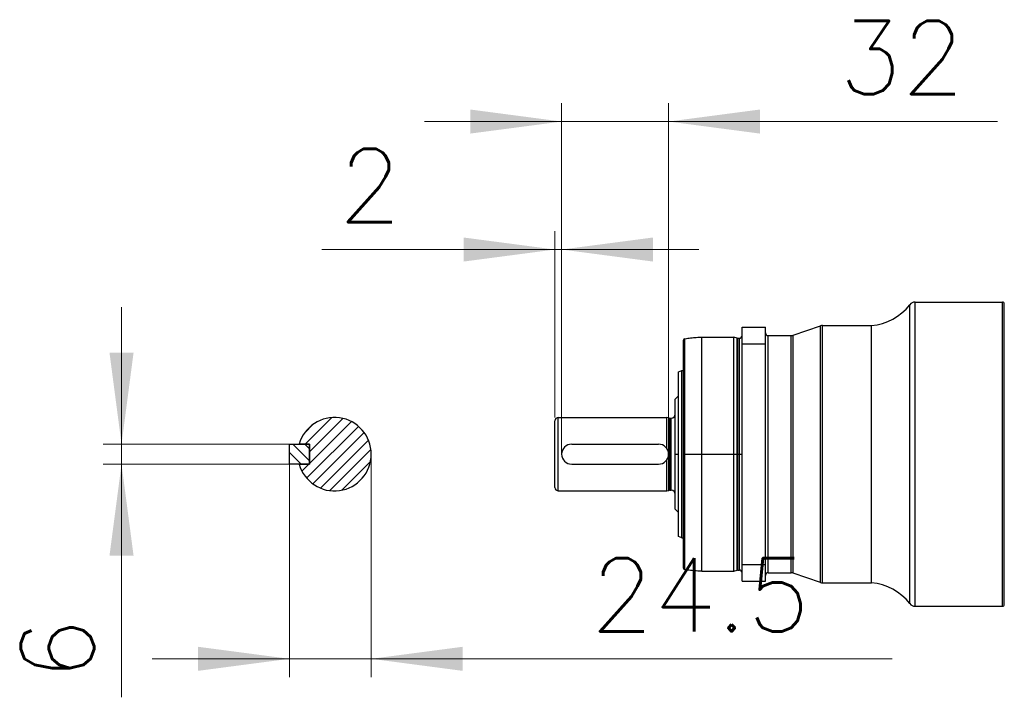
# Model space of a CAD drawing. Extents: x 0 to 1588, y 0 to 1123.
# Tile 7 of 24: x 558 to 627, y 235 to 282. Entities that reach past the tile are written whole.
import ezdxf
from ezdxf.enums import TextEntityAlignment as Align

# ---------------------------------------------------------------- set-up
doc = ezdxf.new("R2010")
doc.units = 0
doc.header["$LTSCALE"] = 18.9
doc.header["$MEASUREMENT"] = 0
doc.layers.add('13000_TOP', color=7, linetype='CONTINUOUS')
doc.layers.add('13100_TOP_DIM', color=7, linetype='CONTINUOUS')
doc.styles.get("Standard").update_dxf_attribs({"font": 'txt.shx'})

msp = doc.modelspace()

# ---------------------------------------------------------------- linework, layer by layer
at = {"layer": '13000_TOP', "color": 7, "linetype": 'CONTINUOUS', "lineweight": 25}
for p, q in [((620.261567, 241.072157), (620.261567, 261.910039)), ((620.631419, 262.092553), (626.742138, 262.092553)), ((620.631419, 240.889644), (620.631419, 262.092553)), ((626.742138, 240.889644), (626.742138, 262.092553)), ((626.858637, 241.006143), (626.858637, 261.976053)), ((608.568216, 260.34506), (610.199209, 260.34506)), ((608.568216, 242.637136), (608.568216, 260.34506)), ((610.199209, 242.637136), (610.199209, 260.34506)), ((612.136669, 259.787752), (614.028474, 260.43637)), ((614.028474, 242.545826), (614.028474, 260.43637)), ((614.179609, 260.46156), (617.596927, 260.46156)), ((614.179609, 242.520636), (614.179609, 260.46156)), ((617.596927, 242.520636), (617.596927, 260.46156)), ((604.783351, 259.575761), (604.881655, 259.589098)), ((604.881655, 259.589098), (604.980168, 259.601042)), ((604.980168, 259.601042), (605.078861, 259.611589)), ((605.078861, 259.611589), (605.177703, 259.620733)), ((605.177703, 259.620733), (605.276666, 259.628474)), ((605.276666, 259.628474), (605.375718, 259.634808)), ((605.375718, 259.634808), (605.47483, 259.639734)), ((605.47483, 259.639734), (605.573973, 259.643251)), ((605.573973, 259.643251), (605.673116, 259.64536)), ((605.673116, 259.64536), (605.772228, 259.646063)), ((605.772228, 259.646063), (607.985718, 259.646063)), ((605.772228, 243.336133), (605.772228, 259.646063)), ((608.222884, 259.582515), (607.985718, 259.646063)), ((607.985718, 243.336133), (607.985718, 259.646063)), ((608.222884, 243.399681), (608.222884, 259.582515)), ((610.385609, 259.762563), (611.985534, 259.762563)), ((610.385609, 243.219633), (610.385609, 259.762563)), ((611.985534, 243.219633), (611.985534, 259.762563)), ((612.136669, 243.194444), (612.136669, 259.787752)), ((604.490733, 243.55208), (604.490733, 259.430116)), ((604.587487, 259.544929), (604.685286, 259.561036)), ((604.587487, 243.437267), (604.587487, 259.544929)), ((604.685286, 259.561036), (604.783351, 259.575761)), ((608.271128, 259.576164), (608.381816, 259.576164)), ((608.271128, 243.406032), (608.271128, 259.576164)), ((608.381816, 243.406032), (608.381816, 259.576164)), ((608.568216, 259.180065), (610.199209, 259.180065)), ((604.141235, 257.231268), (604.374234, 257.316073)), ((604.141235, 245.750928), (604.141235, 257.231268)), ((604.374234, 257.316073), (604.490737, 257.316073)), ((604.374234, 245.666123), (604.374234, 257.316073)), ((603.908236, 255.334067), (604.141235, 255.567066)), ((603.908236, 247.648129), (603.908236, 255.334067)), ((595.520272, 249.161108), (595.520272, 253.821088)), ((595.753271, 254.054087), (603.325738, 254.054087)), ((595.753271, 248.928109), (595.753271, 254.054087)), ((603.464096, 254.017014), (603.325738, 254.054087)), ((603.325738, 251.877483), (603.325738, 254.054087)), ((603.464096, 248.965182), (603.464096, 254.017014)), ((603.53646, 254.007487), (603.628638, 254.007487)), ((603.53646, 248.974709), (603.53646, 254.007487)), ((603.628638, 248.974709), (603.628638, 254.007487)), ((576.996851, 250.792101), (576.996851, 252.190095)), ((576.996851, 252.190095), (577.676508, 252.190095)), ((578.394845, 252.190095), (577.676508, 252.190095)), ((577.676508, 252.190095), (578.394845, 252.190095)), ((578.394845, 250.792101), (578.394845, 252.190095)), ((578.394845, 252.190095), (578.394845, 250.792101)), ((596.685267, 252.190095), (602.743241, 252.190095)), ((603.908236, 251.491098), (604.141235, 251.491098)), ((604.490733, 251.491098), (608.568216, 251.491098)), ((578.394845, 250.792101), (576.996851, 250.792101)), ((577.676508, 250.792101), (578.394845, 250.792101)), ((596.685267, 250.792101), (602.743241, 250.792101)), ((603.325738, 248.928109), (603.325738, 251.104713)), ((595.753271, 248.928109), (603.325738, 248.928109)), ((603.325738, 248.928109), (603.464096, 248.965182)), ((603.53646, 248.974709), (603.628638, 248.974709)), ((604.141235, 247.41513), (603.908236, 247.648129)), ((604.374234, 245.666123), (604.141235, 245.750928)), ((604.374234, 245.666123), (604.490737, 245.666123)), ((608.568216, 243.802131), (610.199209, 243.802131)), ((604.685286, 243.42116), (604.587487, 243.437267)), ((604.783351, 243.406435), (604.685286, 243.42116)), ((604.881655, 243.393098), (604.783351, 243.406435)), ((604.980168, 243.381154), (604.881655, 243.393098)), ((605.078861, 243.370607), (604.980168, 243.381154)), ((605.177703, 243.361463), (605.078861, 243.370607)), ((605.276666, 243.353722), (605.177703, 243.361463)), ((605.375718, 243.347388), (605.276666, 243.353722)), ((605.47483, 243.342462), (605.375718, 243.347388)), ((605.573973, 243.338945), (605.47483, 243.342462)), ((605.673116, 243.336836), (605.573973, 243.338945)), ((605.772228, 243.336133), (605.673116, 243.336836)), ((605.772228, 243.336133), (607.985718, 243.336133)), ((607.985718, 243.336133), (608.222884, 243.399681)), ((608.271128, 243.406032), (608.381816, 243.406032)), ((610.385609, 243.219633), (611.985534, 243.219633)), ((614.028474, 242.545826), (612.136669, 243.194444)), ((608.568216, 242.637136), (610.199209, 242.637136)), ((614.179609, 242.520636), (617.596927, 242.520636)), ((620.631419, 240.889644), (626.742138, 240.889644))]:
    msp.add_line(p, q, dxfattribs=at)
for centre, radius, start, end in [((617.302752, 264.177919), 3.727984, 274.52592, 322.530478), ((620.631419, 261.626555), 0.465998, 90.000037, 142.530484), ((626.742138, 261.976053), 0.1165, 0, 90.000195), ((614.179609, 259.995562), 0.465998, 89.999954, 108.924673), ((608.271128, 259.762563), 0.186399, 255.000067, 270.000014), ((608.381817, 259.762563), 0.186399, 269.999781, 0), ((610.385608, 259.948962), 0.186399, 180.417522, 270.000217), ((611.985535, 260.228561), 0.465998, 269.999917, 288.924637), ((604.607233, 259.430116), 0.1165, 99.758448, 180), ((603.628637, 254.287086), 0.279599, 270, 0), ((580.142338, 251.491098), 2.562989, 195.82662, 164.17338), ((595.753271, 253.821088), 0.232999, 90, 180), ((603.536461, 254.287086), 0.279599, 255, 270), ((596.685267, 251.491098), 0.698997, 90, 270), ((602.743241, 251.491098), 0.698997, 270, 90), ((595.753271, 249.161108), 0.232999, 180, 270), ((603.536461, 248.69511), 0.279599, 90, 105), ((603.628637, 248.69511), 0.279599, 0, 90), ((604.607233, 243.55208), 0.1165, 180, 260.241552), ((608.271128, 243.219633), 0.186399, 89.999986, 104.999933), ((608.381817, 243.219633), 0.186399, 0, 90.000219), ((610.385608, 243.033234), 0.186399, 89.999783, 179.582478), ((611.985535, 242.753636), 0.465998, 71.075363, 90.000083), ((614.179609, 242.986634), 0.465998, 251.075327, 270.000046), ((617.302752, 238.804277), 3.727984, 37.469522, 85.47408), ((620.631419, 241.355641), 0.465998, 217.469516, 269.999963), ((626.742138, 241.006143), 0.1165, 269.999805, 0)]:
    msp.add_arc(centre, radius, start, end, dxfattribs=at)
at = {"layer": '13100_TOP_DIM', "color": 7, "linetype": 'CONTINUOUS', "lineweight": 13}
for p, q in [((595.98627, 254.054087), (595.98627, 275.961585)), ((603.442238, 275.961585), (603.442238, 251.491098)), ((626.391708, 274.686614), (586.423991, 274.686614)), ((595.520272, 254.054087), (595.520272, 267.036791)), ((595.98627, 267.036791), (595.98627, 251.491098)), ((579.264398, 265.761821), (605.548549, 265.761821)), ((565.289118, 234.536227), (565.289118, 261.752374)), ((578.029586, 252.941788), (578.68899, 253.601192)), ((578.101669, 252.190095), (579.958076, 254.046502)), ((578.201086, 249.818185), (581.814774, 253.431872)), ((578.394845, 251.659496), (580.722702, 253.987353)), ((578.394845, 250.83572), (581.324275, 253.765149)), ((578.63005, 249.423372), (582.210139, 253.003462)), ((564.014147, 252.190095), (576.996851, 252.190095)), ((577.241205, 252.190095), (578.394845, 251.036455)), ((578.064981, 252.190095), (578.394845, 251.860231)), ((579.156808, 249.126355), (582.507542, 252.477089)), ((576.996851, 251.610673), (577.815423, 250.792101)), ((579.805804, 248.951575), (582.682044, 251.827815)), ((582.705327, 235.945405), (582.705327, 251.491098)), ((576.996851, 250.792101), (564.014147, 250.792101)), ((576.996851, 250.792101), (576.996851, 235.945405)), ((577.868862, 250.309736), (578.351227, 250.792101)), ((580.659541, 248.981536), (582.651274, 250.973269)), ((619.041987, 237.220375), (567.434573, 237.220375))]:
    msp.add_line(p, q, dxfattribs=at)
for points in [[(589.611417, 273.847349), (595.98627, 274.686614), (589.611417, 275.52588), (595.98627, 274.686614)], [(609.817091, 275.52588), (603.442238, 274.686614), (609.817091, 273.847349), (603.442238, 274.686614)], [(589.145419, 264.922555), (595.520272, 265.761821), (589.145419, 266.601086), (595.520272, 265.761821)], [(602.361123, 266.601086), (595.98627, 265.761821), (602.361123, 264.922555), (595.98627, 265.761821)], [(564.449852, 258.564948), (565.289118, 252.190095), (566.128383, 258.564948), (565.289118, 252.190095)], [(566.128383, 244.417248), (565.289118, 250.792101), (564.449852, 244.417248), (565.289118, 250.792101)], [(570.621999, 236.38111), (576.996851, 237.220375), (570.621999, 238.059641), (576.996851, 237.220375)], [(589.08018, 238.059641), (582.705327, 237.220375), (589.08018, 236.38111), (582.705327, 237.220375)]]:
    msp.add_solid(points, dxfattribs=at)

# ---------------------------------------------------------------- texts
for s, p in [('32', (619.698112, 276.59907)), ('2', (582.611195, 267.674277)), ('24.5', (605.654797, 239.132831))]:
    msp.add_text(s, height=5.099882, dxfattribs=at).set_placement(p, align=Align.CENTER)
msp.add_text('6', height=5.099882, rotation=90, dxfattribs=at).set_placement((563.376662, 237.883024), align=Align.CENTER)

doc.saveas('drawing.dxf')
